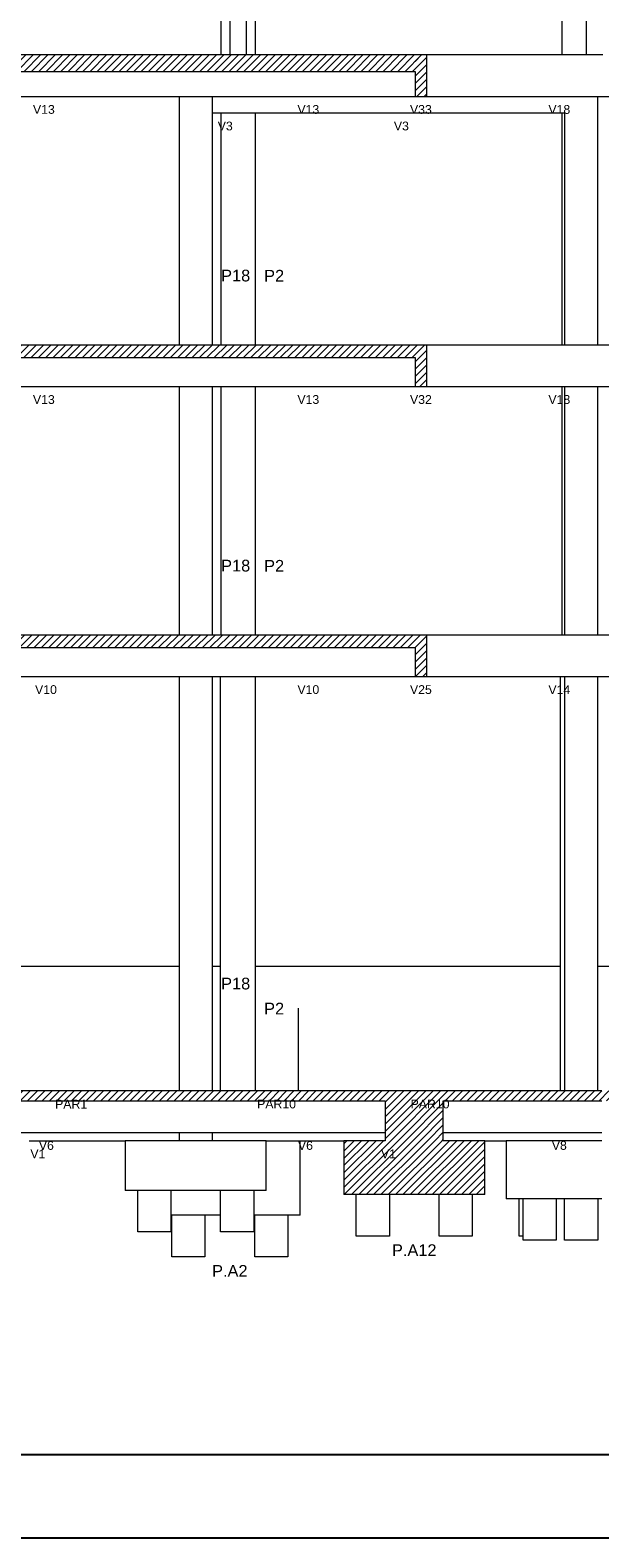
# Model space of a CAD drawing. Header units: millimetres. Extents: x 10 to 1250, y -62 to 528.
# Tile 215 of 256: x 90 to 97, y 398 to 416. Entities that reach past the tile are written whole.
import ezdxf

# ---------------------------------------------------------------- set-up
doc = ezdxf.new("R2010")
doc.units = ezdxf.units.MM
doc.header["$LTSCALE"] = 0.05
for name, color, linetype, lineweight in [('FO-Cotas', 5, 'Continuous', 5), ('FO-Níveis', 9, 'Continuous', 5), ('FO-Pilares pré-moldados', 3, 'Continuous', 20), ('FO-Seção das fundações', 9, 'Continuous', 5), ('FO-Títulos', 7, 'Continuous', 5)]:
    doc.layers.add(name, color=color, linetype=linetype, lineweight=lineweight)
doc.layers.add('FOLHA_PADRÃO', color=7, linetype='Continuous')
doc.styles.add('Arial', font='arial.ttf')
pattern_1 = [(45, (-96.81562, -34.92108), (-0.08838835, 0.08838835), [])]

# ---------------------------------------------------------------- blocks, each defined once
blk = doc.blocks.new('A1')
at = {"layer": 'FOLHA_PADRÃO', "color": 1, "linetype": 'Continuous'}
blk.add_lwpolyline([(-84.1, 0), (0, 0), (0, 59.4), (-84.1, 59.4), (-84.1, 0)], dxfattribs=at)
at = {"layer": 'FOLHA_PADRÃO', "color": 6, "linetype": 'Continuous'}
blk.add_lwpolyline([(-83.1, 58.4), (-1, 58.4), (-1, 1), (-83.1, 1), (-83.1, 58.4)], dxfattribs=at)
blk = doc.blocks.new('AAA')
at = {"layer": 'FO-Níveis', "linetype": 'Continuous'}
h = blk.add_hatch(dxfattribs=at)
h.set_pattern_fill('ANSI31', color=256, style=0)
h.set_pattern_definition(pattern_1)
h.paths.add_polyline_path([(-72.5219, 32.1821), (-59.2839, 32.1821), (-59.2839, 32.5821), (-72.5219, 32.5821), (-72.5219, 32.1821)])
h = blk.add_hatch(dxfattribs=at)
h.set_pattern_fill('ANSI31', color=256, style=0)
h.set_pattern_definition(pattern_1)
h.paths.add_polyline_path([(-59.5639, 31.5821), (-59.2839, 31.5821), (-59.2839, 32.5821), (-59.5639, 32.5821), (-59.5639, 31.5821)])
h = blk.add_hatch(dxfattribs=at)
h.set_pattern_fill('ANSI31', color=256, style=0)
h.set_pattern_definition(pattern_1)
h.paths.add_polyline_path([(-72.5219, 25.2821), (-59.2839, 25.2821), (-59.2839, 25.5821), (-72.5219, 25.5821), (-72.5219, 25.2821)])
h = blk.add_hatch(dxfattribs=at)
h.set_pattern_fill('ANSI31', color=256, style=0)
h.set_pattern_definition(pattern_1)
h.paths.add_polyline_path([(-59.5639, 24.5821), (-59.2839, 24.5821), (-59.2839, 25.5821), (-59.5639, 25.5821), (-59.5639, 24.5821)])
h = blk.add_hatch(dxfattribs=at)
h.set_pattern_fill('ANSI31', color=256, style=0)
h.set_pattern_definition(pattern_1)
h.paths.add_polyline_path([(-72.5219, 18.2821), (-59.2839, 18.2821), (-59.2839, 18.5821), (-72.5219, 18.5821), (-72.5219, 18.2821)])
h = blk.add_hatch(dxfattribs=at)
h.set_pattern_fill('ANSI31', color=256, style=0)
h.set_pattern_definition(pattern_1)
h.paths.add_polyline_path([(-59.5639, 17.5821), (-59.2839, 17.5821), (-59.2839, 18.5821), (-59.5639, 18.5821), (-59.5639, 17.5821)])
h = blk.add_hatch(dxfattribs=at)
h.set_pattern_fill('ANSI31', color=256, style=0)
h.set_pattern_definition(pattern_1)
h.paths.add_polyline_path([(-72.9819, 7.3421), (-58.8839, 7.3421), (-58.8839, 7.5821), (-72.9819, 7.5821), (-72.9819, 7.3421)])
h = blk.add_hatch(dxfattribs=at)
h.set_pattern_fill('ANSI31', color=256, style=0)
h.set_pattern_definition(pattern_1)
h.paths.add_polyline_path([(-60.2839, 7.3421), (-51.8839, 7.3421), (-51.8839, 7.5821), (-60.2839, 7.5821), (-60.2839, 7.3421)])
h = blk.add_hatch(dxfattribs=at)
h.set_pattern_fill('ANSI31', color=256, style=0)
h.set_pattern_definition(pattern_1)
h.paths.add_polyline_path([(-60.2839, 6.3821), (-58.8839, 6.3821), (-58.8839, 7.5821), (-60.2839, 7.5821), (-60.2839, 6.3821)])
h = blk.add_hatch(dxfattribs=at)
h.set_pattern_fill('ANSI31', color=256, style=0)
h.set_pattern_definition(pattern_1)
h.paths.add_polyline_path([(-61.2839, 5.0821), (-57.8839, 5.0821), (-57.8839, 6.3821), (-61.2839, 6.3821), (-61.2839, 5.0821)])
at = {"layer": 'FO-Cotas'}
for p, q in [((-64.2496, 38.5821), (-64.2496, 32.5821)), ((-64.0339, 38.5821), (-64.0339, 32.5821)), ((-63.6339, 32.5821), (-63.6339, 38.5821)), ((-63.4184, 32.5821), (-63.4184, 38.5821)), ((-56.0204, 38.5821), (-56.0204, 32.5821)), ((-55.4359, 38.5821), (-55.4359, 32.5821)), ((-56.0204, 32.5821), (-59.2839, 32.5821)), ((-55.9962, 32.5821), (-56.0204, 32.5821)), ((-55.9559, 32.5821), (-55.9962, 32.5821)), ((-55.9392, 32.5821), (-55.9559, 32.5821)), ((-55.4359, 32.5821), (-55.9392, 32.5821)), ((-55.2959, 32.5821), (-55.4359, 32.5821)), ((-55.2128, 32.5821), (-55.2959, 32.5821)), ((-55.1559, 32.5821), (-55.2128, 32.5821)), ((-55.0359, 32.5821), (-55.1559, 32.5821)), ((-71.6664, 31.5821), (-65.2596, 31.5821)), ((-65.2596, 31.5821), (-65.2559, 31.5821)), ((-65.2559, 31.5821), (-65.2559, 29.4921)), ((-65.2559, 31.5821), (-65.2522, 31.5821)), ((-65.2522, 31.5821), (-65.0559, 31.5821)), ((-65.0559, 31.5821), (-64.9668, 31.5821)), ((-64.9668, 31.5821), (-64.9599, 31.5821)), ((-64.9599, 31.5821), (-64.9499, 31.5821)), ((-64.9499, 31.5821), (-64.8559, 31.5821)), ((-64.8559, 31.5821), (-64.6559, 31.5821)), ((-64.6559, 31.5821), (-64.4559, 31.5821)), ((-64.4559, 31.1821), (-64.4559, 31.5821)), ((-64.4559, 31.5821), (-64.2496, 31.5821)), ((-64.2496, 31.5821), (-64.2392, 31.5821)), ((-64.2392, 31.5821), (-64.2154, 31.5821)), ((-64.2154, 31.5821), (-64.0839, 31.5821)), ((-64.0839, 31.5821), (-64.0339, 31.5821)), ((-64.0339, 31.5821), (-63.8339, 31.5821)), ((-63.8339, 31.5821), (-63.6339, 31.5821)), ((-63.6339, 31.5821), (-63.5839, 31.5821)), ((-63.5839, 31.5821), (-63.4422, 31.5821)), ((-63.4422, 31.5821), (-63.4184, 31.5821)), ((-63.4184, 31.5821), (-62.3444, 31.5821)), ((-62.3444, 31.5821), (-62.3278, 31.5821)), ((-62.3278, 31.5821), (-62.304, 31.5821)), ((-62.304, 31.5821), (-59.5639, 31.5821)), ((-59.2839, 31.5821), (-56.0204, 31.5821)), ((-56.0204, 31.5821), (-55.9962, 31.5821)), ((-55.9962, 31.5821), (-55.9559, 31.5821)), ((-55.9559, 31.5821), (-55.9392, 31.5821)), ((-55.9392, 31.5821), (-55.4359, 31.5821)), ((-55.4359, 31.5821), (-55.2959, 31.5821)), ((-55.2959, 31.5821), (-55.2128, 31.5821)), ((-55.2128, 31.5821), (-55.1559, 31.5821)), ((-55.1559, 29.4921), (-55.1559, 31.5821)), ((-55.1559, 31.5821), (-52.8839, 31.5821)), ((-64.4559, 31.1821), (-64.2496, 31.1821)), ((-64.4559, 29.4921), (-64.4559, 31.1821)), ((-64.2496, 31.1821), (-64.2496, 29.4921)), ((-64.2496, 31.1821), (-63.8339, 31.1821)), ((-63.8339, 31.1821), (-63.4184, 31.1821)), ((-63.4184, 29.4921), (-63.4184, 31.1821)), ((-63.4184, 31.1821), (-56.0204, 31.1821)), ((-56.0204, 31.1821), (-56.0204, 29.4921)), ((-56.0204, 31.1821), (-55.9559, 31.1821)), ((-55.9559, 31.1821), (-55.9559, 29.4921)), ((-65.2559, 29.4921), (-65.2559, 25.5821)), ((-64.4559, 25.5821), (-64.4559, 29.4921)), ((-64.2496, 29.4921), (-64.2496, 25.5821)), ((-63.4184, 25.5821), (-63.4184, 29.4921)), ((-56.0204, 29.4921), (-56.0204, 25.5821)), ((-55.9559, 29.4921), (-55.9559, 25.5821)), ((-55.1559, 25.5821), (-55.1559, 29.4921)), ((-56.0204, 25.5821), (-59.2839, 25.5821)), ((-55.9962, 25.5821), (-56.0204, 25.5821)), ((-55.9559, 25.5821), (-55.9962, 25.5821)), ((-55.9392, 25.5821), (-55.9559, 25.5821)), ((-55.4359, 25.5821), (-55.9392, 25.5821)), ((-55.2959, 25.5821), (-55.4359, 25.5821)), ((-55.2128, 25.5821), (-55.2959, 25.5821)), ((-55.1559, 25.5821), (-55.2128, 25.5821)), ((-52.8839, 25.5821), (-55.1559, 25.5821)), ((-71.6664, 24.5821), (-65.2559, 24.5821)), ((-65.2559, 24.5821), (-65.2559, 22.4921)), ((-65.2559, 24.5821), (-65.1565, 24.5821)), ((-65.1565, 24.5821), (-65.1559, 24.5821)), ((-65.1559, 24.5821), (-65.117, 24.5821)), ((-65.117, 24.5821), (-64.9668, 24.5821)), ((-64.9668, 24.5821), (-64.9599, 24.5821)), ((-64.9599, 24.5821), (-64.9499, 24.5821)), ((-64.9499, 24.5821), (-64.8565, 24.5821)), ((-64.8565, 24.5821), (-64.5565, 24.5821)), ((-64.5565, 24.5821), (-64.5559, 24.5821)), ((-64.5559, 24.5821), (-64.5196, 24.5821)), ((-64.5196, 24.5821), (-64.4559, 24.5821)), ((-64.4559, 22.4921), (-64.4559, 24.5821)), ((-64.4559, 24.5821), (-64.2496, 24.5821)), ((-64.2496, 24.5821), (-64.2496, 22.4921)), ((-64.2496, 24.5821), (-64.2392, 24.5821)), ((-64.2392, 24.5821), (-64.2154, 24.5821)), ((-64.2154, 24.5821), (-63.554, 24.5821)), ((-63.554, 24.5821), (-63.4422, 24.5821)), ((-63.4422, 24.5821), (-63.4184, 24.5821)), ((-63.4184, 22.4921), (-63.4184, 24.5821)), ((-63.4184, 24.5821), (-62.3444, 24.5821)), ((-62.3444, 24.5821), (-62.3278, 24.5821)), ((-62.3278, 24.5821), (-62.304, 24.5821)), ((-62.304, 24.5821), (-59.5639, 24.5821)), ((-59.2839, 24.5821), (-56.0204, 24.5821)), ((-56.0204, 24.5821), (-56.0204, 22.4921)), ((-56.0204, 24.5821), (-55.9962, 24.5821)), ((-55.9962, 24.5821), (-55.9559, 24.5821)), ((-55.9559, 24.5821), (-55.9559, 22.4921)), ((-55.9559, 24.5821), (-55.9392, 24.5821)), ((-55.9392, 24.5821), (-55.4359, 24.5821)), ((-55.4359, 24.5821), (-55.2959, 24.5821)), ((-55.2959, 24.5821), (-55.2128, 24.5821)), ((-55.2128, 24.5821), (-55.1559, 24.5821)), ((-55.1559, 22.4921), (-55.1559, 24.5821)), ((-55.1559, 24.5821), (-52.8839, 24.5821)), ((-65.2559, 22.4921), (-65.2559, 18.5821)), ((-64.4559, 18.5821), (-64.4559, 22.4921)), ((-64.2496, 22.4921), (-64.2496, 18.5821)), ((-63.4184, 18.5821), (-63.4184, 22.4921)), ((-56.0204, 22.4921), (-56.0204, 18.5821)), ((-55.9559, 22.4921), (-55.9559, 18.5821)), ((-55.1559, 18.5821), (-55.1559, 22.4921)), ((-56.061, 18.5821), (-59.2839, 18.5821)), ((-56.0204, 18.5821), (-56.061, 18.5821)), ((-55.9962, 18.5821), (-56.0204, 18.5821)), ((-55.9559, 18.5821), (-55.9962, 18.5821)), ((-55.9392, 18.5821), (-55.9559, 18.5821)), ((-55.4359, 18.5821), (-55.9392, 18.5821)), ((-55.2959, 18.5821), (-55.4359, 18.5821)), ((-55.2128, 18.5821), (-55.2959, 18.5821)), ((-55.1559, 18.5821), (-55.2128, 18.5821)), ((-52.8839, 18.5821), (-55.1559, 18.5821)), ((-71.4666, 17.5821), (-65.2559, 17.5821)), ((-65.2559, 17.5821), (-65.2559, 16.8021)), ((-65.2559, 17.5821), (-65.1559, 17.5821)), ((-65.1559, 17.5821), (-65.0982, 17.5821)), ((-65.0982, 17.5821), (-64.9668, 17.5821)), ((-64.9668, 17.5821), (-64.9599, 17.5821)), ((-64.9599, 17.5821), (-64.9499, 17.5821)), ((-64.9499, 17.5821), (-64.8559, 17.5821)), ((-64.8559, 17.5821), (-64.5559, 17.5821)), ((-64.5559, 17.5821), (-64.5008, 17.5821)), ((-64.5008, 17.5821), (-64.4559, 17.5821)), ((-64.4559, 16.8021), (-64.4559, 17.5821)), ((-64.4559, 17.5821), (-64.2667, 17.5821)), ((-64.2667, 17.5821), (-64.2667, 16.8021)), ((-64.2667, 17.5821), (-64.2392, 17.5821)), ((-64.2392, 17.5821), (-64.2154, 17.5821)), ((-64.2154, 17.5821), (-63.5726, 17.5821)), ((-63.5726, 17.5821), (-63.4422, 17.5821)), ((-63.4422, 17.5821), (-63.4184, 17.5821)), ((-63.4184, 16.8021), (-63.4184, 17.5821)), ((-63.4184, 17.5821), (-62.3444, 17.5821)), ((-62.3444, 17.5821), (-62.3278, 17.5821)), ((-62.3278, 17.5821), (-62.304, 17.5821)), ((-62.304, 17.5821), (-59.5639, 17.5821)), ((-59.2839, 17.5821), (-56.061, 17.5821)), ((-56.061, 17.5821), (-56.061, 16.8021)), ((-56.061, 17.5821), (-55.9962, 17.5821)), ((-55.9962, 17.5821), (-55.9559, 17.5821)), ((-55.9559, 17.5821), (-55.9559, 16.8021)), ((-55.9559, 17.5821), (-55.9392, 17.5821)), ((-55.9392, 17.5821), (-55.4359, 17.5821)), ((-55.4359, 17.5821), (-55.2959, 17.5821)), ((-55.2959, 17.5821), (-55.2128, 17.5821)), ((-55.2128, 17.5821), (-55.1559, 17.5821)), ((-55.1559, 16.8021), (-55.1559, 17.5821)), ((-55.1559, 17.5821), (-52.8839, 17.5821)), ((-65.2559, 16.8021), (-65.2559, 15.8821)), ((-64.4559, 15.8821), (-64.4559, 16.8021)), ((-64.2667, 16.8021), (-64.2667, 15.8821)), ((-63.4184, 15.8821), (-63.4184, 16.8021)), ((-56.061, 16.8021), (-56.061, 15.8821)), ((-55.9559, 16.8021), (-55.9559, 15.8821)), ((-55.1559, 15.8821), (-55.1559, 16.8021)), ((-65.2559, 15.8821), (-65.2559, 13.3221)), ((-64.4559, 13.3221), (-64.4559, 15.8821)), ((-64.2667, 15.8821), (-64.2667, 13.3221)), ((-63.4184, 13.3221), (-63.4184, 15.8821)), ((-56.061, 15.8821), (-56.061, 13.3221)), ((-55.9559, 15.8821), (-55.9559, 13.3221)), ((-55.1559, 13.3221), (-55.1559, 15.8821)), ((-65.2559, 13.3221), (-65.2559, 10.5821)), ((-64.4559, 10.5821), (-64.4559, 13.3221)), ((-64.2667, 13.3221), (-64.2667, 10.5821)), ((-63.4184, 10.5821), (-63.4184, 13.3221)), ((-56.061, 13.3221), (-56.061, 10.5821)), ((-55.9559, 13.3221), (-55.9559, 10.5821)), ((-55.1559, 10.5821), (-55.1559, 13.3221)), ((-65.2559, 10.5821), (-71.4666, 10.5821)), ((-65.2559, 10.5821), (-65.2559, 9.5821)), ((-64.4559, 9.5821), (-64.4559, 10.5821)), ((-64.2667, 10.5821), (-64.4559, 10.5821)), ((-64.2667, 10.5821), (-64.2667, 9.5821)), ((-63.4184, 9.5821), (-63.4184, 10.5821)), ((-62.3852, 10.5821), (-63.4184, 10.5821)), ((-62.3733, 10.5821), (-62.3852, 10.5821)), ((-62.3613, 10.5821), (-62.3733, 10.5821)), ((-62.3277, 10.5821), (-62.3613, 10.5821)), ((-56.061, 10.5821), (-62.3277, 10.5821)), ((-56.061, 10.5821), (-56.061, 9.5821)), ((-55.9559, 10.5821), (-55.9559, 9.5821)), ((-55.1559, 9.5821), (-55.1559, 10.5821)), ((-52.8839, 10.5821), (-55.1559, 10.5821)), ((-65.2559, 9.5821), (-65.2559, 7.5821)), ((-64.4559, 7.5821), (-64.4559, 9.5821)), ((-64.2667, 9.5821), (-64.2667, 7.5821)), ((-63.4184, 7.5821), (-63.4184, 9.5821)), ((-62.3733, 7.5821), (-62.3733, 9.5821)), ((-56.061, 9.5821), (-56.061, 7.5821)), ((-55.9559, 9.5821), (-55.9559, 7.5821)), ((-55.1559, 7.5821), (-55.1559, 9.5821)), ((-69.605, 6.5821), (-65.6384, 6.5821)), ((-65.6384, 6.5821), (-65.4148, 6.5821)), ((-65.4148, 6.5821), (-65.2559, 6.5821)), ((-65.2559, 6.5821), (-65.2559, 6.3821)), ((-65.2559, 6.5821), (-65.2367, 6.5821)), ((-65.2367, 6.5821), (-64.8367, 6.5821)), ((-64.8367, 6.5821), (-64.6987, 6.5821)), ((-64.6987, 6.5821), (-64.5646, 6.5821)), ((-64.5646, 6.5821), (-64.4734, 6.5821)), ((-64.4734, 6.5821), (-64.4559, 6.5821)), ((-64.4559, 6.3821), (-64.4559, 6.5821)), ((-64.4559, 6.5821), (-64.4367, 6.5821)), ((-64.4367, 6.5821), (-64.2667, 6.5821)), ((-64.2667, 6.5821), (-64.243, 6.5821)), ((-64.243, 6.5821), (-64.2288, 6.5821)), ((-64.2288, 6.5821), (-64.2202, 6.5821)), ((-64.2202, 6.5821), (-63.5032, 6.5821)), ((-63.5032, 6.5821), (-63.4521, 6.5821)), ((-63.4521, 6.5821), (-63.4184, 6.5821)), ((-63.4184, 6.5821), (-63.3701, 6.5821)), ((-63.3701, 6.5821), (-63.2746, 6.5821)), ((-63.2746, 6.5821), (-62.3852, 6.5821)), ((-62.3852, 6.5821), (-62.3613, 6.5821)), ((-62.3613, 6.5821), (-62.3277, 6.5821)), ((-62.3277, 6.5821), (-60.2839, 6.5821)), ((-58.8839, 6.5821), (-56.2559, 6.5821)), ((-56.2559, 6.5821), (-56.1559, 6.5821)), ((-56.1559, 6.5821), (-56.061, 6.5821)), ((-56.061, 6.5821), (-56.0202, 6.5821)), ((-56.0202, 6.5821), (-55.9559, 6.5821)), ((-55.9559, 6.5821), (-55.9388, 6.5821)), ((-55.9388, 6.5821), (-55.237, 6.5821)), ((-55.237, 6.5821), (-55.1559, 6.5821)), ((-55.1559, 6.5821), (-55.0559, 6.5821)), ((-68.8757, 6.3821), (-66.5559, 6.3821)), ((-66.5559, 6.3821), (-66.5559, 5.1821)), ((-65.7344, 6.3821), (-66.5559, 6.3821)), ((-65.6384, 6.3821), (-65.7344, 6.3821)), ((-65.4148, 6.3821), (-65.6384, 6.3821)), ((-65.2559, 6.3821), (-65.4148, 6.3821)), ((-64.6987, 6.3821), (-65.2559, 6.3821)), ((-64.5646, 6.3821), (-64.6987, 6.3821)), ((-64.4734, 6.3821), (-64.5646, 6.3821)), ((-64.4559, 6.3821), (-64.4734, 6.3821)), ((-64.2667, 6.3821), (-64.4559, 6.3821)), ((-64.2202, 6.3821), (-64.2667, 6.3821)), ((-63.5032, 6.3821), (-64.2202, 6.3821)), ((-63.4184, 6.3821), (-63.5032, 6.3821)), ((-63.3701, 6.3821), (-63.4184, 6.3821)), ((-63.2746, 6.3821), (-63.3701, 6.3821)), ((-63.1559, 6.3821), (-63.2746, 6.3821)), ((-63.1559, 6.3821), (-62.3344, 6.3821)), ((-63.1559, 5.1821), (-63.1559, 6.3821)), ((-62.3344, 4.5821), (-62.3344, 6.3821)), ((-62.3344, 6.3821), (-61.2839, 6.3821)), ((-57.8839, 6.3821), (-57.3642, 6.3821)), ((-57.3642, 6.3821), (-57.3642, 4.9821)), ((-57.3559, 6.3821), (-57.3642, 6.3821)), ((-56.2559, 6.3821), (-57.3559, 6.3821)), ((-56.1559, 6.3821), (-56.2559, 6.3821)), ((-56.061, 6.3821), (-56.1559, 6.3821)), ((-55.9559, 6.3821), (-56.061, 6.3821)), ((-55.1559, 6.3821), (-55.9559, 6.3821)), ((-55.0559, 6.3821), (-55.1559, 6.3821)), ((-66.2559, 5.1821), (-66.5559, 5.1821)), ((-66.2559, 4.1821), (-66.2559, 5.1821)), ((-65.7344, 5.1821), (-66.2559, 5.1821)), ((-65.4559, 5.1821), (-65.7344, 5.1821)), ((-65.4559, 5.1821), (-65.4559, 4.5821)), ((-64.2559, 5.1821), (-65.4559, 5.1821)), ((-64.2559, 4.5821), (-64.2559, 5.1821)), ((-63.4559, 5.1821), (-64.2559, 5.1821)), ((-63.4559, 5.1821), (-63.4559, 4.5821)), ((-63.1559, 5.1821), (-63.4559, 5.1821)), ((-60.9839, 4.0821), (-60.9839, 5.0821)), ((-60.1839, 5.0821), (-60.1839, 4.0821)), ((-58.9839, 4.0821), (-58.9839, 5.0821)), ((-58.1839, 5.0821), (-58.1839, 4.0821)), ((-57.0559, 4.9821), (-57.3642, 4.9821)), ((-57.0559, 4.0821), (-57.0559, 4.9821)), ((-56.9559, 4.9821), (-57.0559, 4.9821)), ((-56.9559, 4.0821), (-56.9559, 4.9821)), ((-56.2559, 4.9821), (-56.9559, 4.9821)), ((-56.1559, 4.9821), (-56.2559, 4.9821)), ((-56.1559, 4.9821), (-56.1559, 3.9821)), ((-55.9559, 4.9821), (-56.1559, 4.9821)), ((-55.9559, 3.9821), (-55.9559, 4.9821)), ((-55.1559, 4.9821), (-55.9559, 4.9821)), ((-55.1559, 4.9821), (-55.1559, 3.9821)), ((-55.0559, 4.9821), (-55.1559, 4.9821)), ((-65.4344, 4.5821), (-65.4559, 4.5821)), ((-65.4559, 4.5821), (-65.4559, 4.1821)), ((-65.4344, 3.5821), (-65.4344, 4.5821)), ((-64.6344, 4.5821), (-65.4344, 4.5821)), ((-64.6344, 4.5821), (-64.6344, 3.5821)), ((-64.2559, 4.5821), (-64.6344, 4.5821)), ((-64.2559, 4.1821), (-64.2559, 4.5821)), ((-63.4344, 4.5821), (-63.4559, 4.5821)), ((-63.4559, 4.5821), (-63.4559, 4.1821)), ((-63.4344, 3.5821), (-63.4344, 4.5821)), ((-62.6344, 4.5821), (-63.4344, 4.5821)), ((-62.6344, 4.5821), (-62.6344, 3.5821)), ((-62.3344, 4.5821), (-62.6344, 4.5821)), ((-65.4559, 4.1821), (-66.2559, 4.1821)), ((-63.4559, 4.1821), (-64.2559, 4.1821)), ((-60.1839, 4.0821), (-60.9839, 4.0821)), ((-58.1839, 4.0821), (-58.9839, 4.0821)), ((-56.9559, 4.0821), (-57.0559, 4.0821)), ((-56.9559, 3.9821), (-56.9559, 4.0821)), ((-56.1559, 3.9821), (-56.9559, 3.9821)), ((-55.1559, 3.9821), (-55.9559, 3.9821)), ((-64.6344, 3.5821), (-65.4344, 3.5821)), ((-62.6344, 3.5821), (-63.4344, 3.5821))]:
    blk.add_line(p, q, dxfattribs=at)
at = {"layer": 'FO-Títulos'}
for p, q in [((-65.2596, 32.5821), (-71.6664, 32.5821)), ((-65.2559, 32.5821), (-65.2596, 32.5821)), ((-65.2522, 32.5821), (-65.2559, 32.5821)), ((-65.0559, 32.5821), (-65.2522, 32.5821)), ((-64.9668, 32.5821), (-65.0559, 32.5821)), ((-64.9599, 32.5821), (-64.9668, 32.5821)), ((-64.9499, 32.5821), (-64.9599, 32.5821)), ((-64.8559, 32.5821), (-64.9499, 32.5821)), ((-64.6559, 32.5821), (-64.8559, 32.5821)), ((-64.4559, 32.5821), (-64.6559, 32.5821)), ((-64.2496, 32.5821), (-64.4559, 32.5821)), ((-64.2392, 32.5821), (-64.2496, 32.5821)), ((-64.2154, 32.5821), (-64.2392, 32.5821)), ((-64.0839, 32.5821), (-64.2154, 32.5821)), ((-64.0339, 32.5821), (-64.0839, 32.5821)), ((-63.8339, 32.5821), (-64.0339, 32.5821)), ((-63.6339, 32.5821), (-63.8339, 32.5821)), ((-63.5839, 32.5821), (-63.6339, 32.5821)), ((-63.4422, 32.5821), (-63.5839, 32.5821)), ((-63.4184, 32.5821), (-63.4422, 32.5821)), ((-62.3444, 32.5821), (-63.4184, 32.5821)), ((-62.3278, 32.5821), (-62.3444, 32.5821)), ((-62.304, 32.5821), (-62.3278, 32.5821)), ((-59.5639, 32.5821), (-62.304, 32.5821)), ((-59.4239, 32.5821), (-59.5639, 32.5821)), ((-59.2839, 32.5821), (-59.4239, 32.5821)), ((-59.2839, 32.1821), (-59.2839, 32.5821)), ((-71.6664, 32.1821), (-65.2596, 32.1821)), ((-65.2596, 32.1821), (-65.2559, 32.1821)), ((-65.2559, 32.1821), (-65.2522, 32.1821)), ((-65.2522, 32.1821), (-65.0559, 32.1821)), ((-65.0559, 32.1821), (-64.9668, 32.1821)), ((-64.9668, 32.1821), (-64.9599, 32.1821)), ((-64.9599, 32.1821), (-64.9499, 32.1821)), ((-64.9499, 32.1821), (-64.8559, 32.1821)), ((-64.8559, 32.1821), (-64.6559, 32.1821)), ((-64.6559, 32.1821), (-64.4559, 32.1821)), ((-64.4559, 32.1821), (-64.2496, 32.1821)), ((-64.2496, 32.1821), (-64.2392, 32.1821)), ((-64.2392, 32.1821), (-64.2154, 32.1821)), ((-64.2154, 32.1821), (-64.0839, 32.1821)), ((-64.0839, 32.1821), (-64.0339, 32.1821)), ((-64.0339, 32.1821), (-63.8339, 32.1821)), ((-63.8339, 32.1821), (-63.6339, 32.1821)), ((-63.6339, 32.1821), (-63.5839, 32.1821)), ((-63.5839, 32.1821), (-63.4422, 32.1821)), ((-63.4422, 32.1821), (-63.4184, 32.1821)), ((-63.4184, 32.1821), (-62.3444, 32.1821)), ((-62.3444, 32.1821), (-62.3278, 32.1821)), ((-62.3278, 32.1821), (-62.304, 32.1821)), ((-62.304, 32.1821), (-59.5639, 32.1821)), ((-59.5639, 32.1821), (-59.5639, 31.5821)), ((-59.2839, 31.5821), (-59.2839, 32.1821)), ((-59.5639, 31.5821), (-59.4239, 31.5821)), ((-59.4239, 31.5821), (-59.2839, 31.5821)), ((-65.2559, 25.5821), (-71.6664, 25.5821)), ((-65.1565, 25.5821), (-65.2559, 25.5821)), ((-65.1559, 25.5821), (-65.1565, 25.5821)), ((-65.117, 25.5821), (-65.1559, 25.5821)), ((-64.9668, 25.5821), (-65.117, 25.5821)), ((-64.9599, 25.5821), (-64.9668, 25.5821)), ((-64.9499, 25.5821), (-64.9599, 25.5821)), ((-64.8565, 25.5821), (-64.9499, 25.5821)), ((-64.5565, 25.5821), (-64.8565, 25.5821)), ((-64.5559, 25.5821), (-64.5565, 25.5821)), ((-64.5196, 25.5821), (-64.5559, 25.5821)), ((-64.4559, 25.5821), (-64.5196, 25.5821)), ((-64.2496, 25.5821), (-64.4559, 25.5821)), ((-64.2392, 25.5821), (-64.2496, 25.5821)), ((-64.2154, 25.5821), (-64.2392, 25.5821)), ((-63.554, 25.5821), (-64.2154, 25.5821)), ((-63.4422, 25.5821), (-63.554, 25.5821)), ((-63.4184, 25.5821), (-63.4422, 25.5821)), ((-62.3444, 25.5821), (-63.4184, 25.5821)), ((-62.3278, 25.5821), (-62.3444, 25.5821)), ((-62.304, 25.5821), (-62.3278, 25.5821)), ((-59.5639, 25.5821), (-62.304, 25.5821)), ((-59.4245, 25.5821), (-59.5639, 25.5821)), ((-59.4239, 25.5821), (-59.4245, 25.5821)), ((-59.2839, 25.5821), (-59.4239, 25.5821)), ((-59.2839, 25.2821), (-59.2839, 25.5821)), ((-71.6664, 25.2821), (-65.2559, 25.2821)), ((-65.2559, 25.2821), (-65.1565, 25.2821)), ((-65.1565, 25.2821), (-65.1559, 25.2821)), ((-65.1559, 25.2821), (-65.117, 25.2821)), ((-65.117, 25.2821), (-64.9668, 25.2821)), ((-64.9668, 25.2821), (-64.9599, 25.2821)), ((-64.9599, 25.2821), (-64.9499, 25.2821)), ((-64.9499, 25.2821), (-64.8565, 25.2821)), ((-64.8565, 25.2821), (-64.5565, 25.2821)), ((-64.5565, 25.2821), (-64.5559, 25.2821)), ((-64.5559, 25.2821), (-64.5196, 25.2821)), ((-64.5196, 25.2821), (-64.4559, 25.2821)), ((-64.4559, 25.2821), (-64.2496, 25.2821)), ((-64.2496, 25.2821), (-64.2392, 25.2821)), ((-64.2392, 25.2821), (-64.2154, 25.2821)), ((-64.2154, 25.2821), (-63.554, 25.2821)), ((-63.554, 25.2821), (-63.4422, 25.2821)), ((-63.4422, 25.2821), (-63.4184, 25.2821)), ((-63.4184, 25.2821), (-62.3444, 25.2821)), ((-62.3444, 25.2821), (-62.3278, 25.2821)), ((-62.3278, 25.2821), (-62.304, 25.2821)), ((-62.304, 25.2821), (-59.5639, 25.2821)), ((-59.5639, 25.2821), (-59.5639, 24.5821)), ((-59.2839, 24.5821), (-59.2839, 25.2821)), ((-59.5639, 24.5821), (-59.4245, 24.5821)), ((-59.4245, 24.5821), (-59.4239, 24.5821)), ((-59.4239, 24.5821), (-59.2839, 24.5821)), ((-65.2559, 18.5821), (-71.4666, 18.5821)), ((-65.1559, 18.5821), (-65.2559, 18.5821)), ((-65.0982, 18.5821), (-65.1559, 18.5821)), ((-64.9668, 18.5821), (-65.0982, 18.5821)), ((-64.9599, 18.5821), (-64.9668, 18.5821)), ((-64.9499, 18.5821), (-64.9599, 18.5821)), ((-64.8559, 18.5821), (-64.9499, 18.5821)), ((-64.5559, 18.5821), (-64.8559, 18.5821)), ((-64.5008, 18.5821), (-64.5559, 18.5821)), ((-64.4559, 18.5821), (-64.5008, 18.5821)), ((-64.2667, 18.5821), (-64.4559, 18.5821)), ((-64.2496, 18.5821), (-64.2667, 18.5821)), ((-64.2392, 18.5821), (-64.2496, 18.5821)), ((-64.2154, 18.5821), (-64.2392, 18.5821)), ((-63.5726, 18.5821), (-64.2154, 18.5821)), ((-63.4422, 18.5821), (-63.5726, 18.5821)), ((-63.4184, 18.5821), (-63.4422, 18.5821)), ((-62.3444, 18.5821), (-63.4184, 18.5821)), ((-62.3278, 18.5821), (-62.3444, 18.5821)), ((-62.304, 18.5821), (-62.3278, 18.5821)), ((-59.5639, 18.5821), (-62.304, 18.5821)), ((-59.4239, 18.5821), (-59.5639, 18.5821)), ((-59.2839, 18.5821), (-59.4239, 18.5821)), ((-59.2839, 18.2821), (-59.2839, 18.5821)), ((-71.4666, 18.2821), (-65.2559, 18.2821)), ((-65.2559, 18.2821), (-65.1559, 18.2821)), ((-65.1559, 18.2821), (-65.0982, 18.2821)), ((-65.0982, 18.2821), (-64.9668, 18.2821)), ((-64.9668, 18.2821), (-64.9599, 18.2821)), ((-64.9599, 18.2821), (-64.9499, 18.2821)), ((-64.9499, 18.2821), (-64.8559, 18.2821)), ((-64.8559, 18.2821), (-64.5559, 18.2821)), ((-64.5559, 18.2821), (-64.5008, 18.2821)), ((-64.5008, 18.2821), (-64.4559, 18.2821)), ((-64.4559, 18.2821), (-64.2667, 18.2821)), ((-64.2667, 18.2821), (-64.2392, 18.2821)), ((-64.2392, 18.2821), (-64.2154, 18.2821)), ((-64.2154, 18.2821), (-63.5726, 18.2821)), ((-63.5726, 18.2821), (-63.4422, 18.2821)), ((-63.4422, 18.2821), (-63.4184, 18.2821)), ((-63.4184, 18.2821), (-62.3444, 18.2821)), ((-62.3444, 18.2821), (-62.3278, 18.2821)), ((-62.3278, 18.2821), (-62.304, 18.2821)), ((-62.304, 18.2821), (-59.5639, 18.2821)), ((-59.5639, 18.2821), (-59.5639, 17.5821)), ((-59.2839, 17.5821), (-59.2839, 18.2821)), ((-59.5639, 17.5821), (-59.4239, 17.5821)), ((-59.4239, 17.5821), (-59.2839, 17.5821)), ((-65.6384, 7.5821), (-69.605, 7.5821)), ((-69.605, 7.3421), (-65.6384, 7.3421)), ((-65.4148, 7.5821), (-65.6384, 7.5821)), ((-65.6384, 7.3421), (-65.4148, 7.3421)), ((-65.2559, 7.5821), (-65.4148, 7.5821)), ((-65.4148, 7.3421), (-65.2559, 7.3421)), ((-65.2367, 7.5821), (-65.2559, 7.5821)), ((-65.2559, 7.3421), (-65.2367, 7.3421)), ((-64.8367, 7.5821), (-65.2367, 7.5821)), ((-65.2367, 7.3421), (-64.8367, 7.3421)), ((-64.6987, 7.5821), (-64.8367, 7.5821)), ((-64.8367, 7.3421), (-64.6987, 7.3421)), ((-64.5646, 7.5821), (-64.6987, 7.5821)), ((-64.6987, 7.3421), (-64.5646, 7.3421)), ((-64.4734, 7.5821), (-64.5646, 7.5821)), ((-64.5646, 7.3421), (-64.4734, 7.3421)), ((-64.4559, 7.5821), (-64.4734, 7.5821)), ((-64.4734, 7.3421), (-64.4559, 7.3421)), ((-64.4367, 7.5821), (-64.4559, 7.5821)), ((-64.4559, 7.3421), (-64.4367, 7.3421)), ((-64.2667, 7.5821), (-64.4367, 7.5821)), ((-64.4367, 7.3421), (-64.2667, 7.3421)), ((-64.243, 7.5821), (-64.2667, 7.5821)), ((-64.2667, 7.3421), (-64.243, 7.3421)), ((-64.2288, 7.5821), (-64.243, 7.5821)), ((-64.243, 7.3421), (-64.2288, 7.3421)), ((-64.2202, 7.5821), (-64.2288, 7.5821)), ((-64.2288, 7.3421), (-64.2202, 7.3421)), ((-63.5032, 7.5821), (-64.2202, 7.5821)), ((-64.2202, 7.3421), (-63.5032, 7.3421)), ((-63.4521, 7.5821), (-63.5032, 7.5821)), ((-63.5032, 7.3421), (-63.4521, 7.3421)), ((-63.4184, 7.5821), (-63.4521, 7.5821)), ((-63.4521, 7.3421), (-63.4184, 7.3421)), ((-63.3701, 7.5821), (-63.4184, 7.5821)), ((-63.4184, 7.3421), (-63.3701, 7.3421)), ((-63.2746, 7.5821), (-63.3701, 7.5821)), ((-63.3701, 7.3421), (-63.2746, 7.3421)), ((-62.3852, 7.5821), (-63.2746, 7.5821)), ((-63.2746, 7.3421), (-62.3852, 7.3421)), ((-62.3613, 7.5821), (-62.3852, 7.5821)), ((-62.3852, 7.3421), (-62.3613, 7.3421)), ((-62.3277, 7.5821), (-62.3613, 7.5821)), ((-62.3613, 7.3421), (-62.3277, 7.3421)), ((-60.2839, 7.5821), (-62.3277, 7.5821)), ((-62.3277, 7.3421), (-60.2839, 7.3421)), ((-60.0839, 7.5821), (-60.2839, 7.5821)), ((-60.2839, 7.3421), (-60.2839, 6.5821)), ((-59.5839, 7.5821), (-60.0839, 7.5821)), ((-59.0839, 7.5821), (-59.5839, 7.5821)), ((-58.8839, 7.5821), (-59.0839, 7.5821)), ((-56.2559, 7.5821), (-58.8839, 7.5821)), ((-58.8839, 6.5821), (-58.8839, 7.3421)), ((-58.8839, 7.3421), (-56.2559, 7.3421)), ((-56.1559, 7.5821), (-56.2559, 7.5821)), ((-56.2559, 7.3421), (-56.1559, 7.3421)), ((-56.061, 7.5821), (-56.1559, 7.5821)), ((-56.1559, 7.3421), (-56.061, 7.3421)), ((-56.0202, 7.5821), (-56.061, 7.5821)), ((-56.061, 7.3421), (-56.0202, 7.3421)), ((-55.9559, 7.5821), (-56.0202, 7.5821)), ((-56.0202, 7.3421), (-55.9559, 7.3421)), ((-55.9388, 7.5821), (-55.9559, 7.5821)), ((-55.9559, 7.3421), (-55.9388, 7.3421)), ((-55.237, 7.5821), (-55.9388, 7.5821)), ((-55.9388, 7.3421), (-55.237, 7.3421)), ((-55.1559, 7.5821), (-55.237, 7.5821)), ((-55.237, 7.3421), (-55.1559, 7.3421)), ((-55.0559, 7.5821), (-55.1559, 7.5821)), ((-55.1559, 7.3421), (-55.0559, 7.3421)), ((-60.2839, 6.5821), (-60.2839, 6.3821)), ((-58.8839, 6.3821), (-58.8839, 6.5821)), ((-61.2839, 6.3821), (-61.2839, 5.0821)), ((-60.2839, 6.3821), (-61.2839, 6.3821)), ((-57.8839, 6.3821), (-58.8839, 6.3821)), ((-57.8839, 5.0821), (-57.8839, 6.3821)), ((-60.9839, 5.0821), (-61.2839, 5.0821)), ((-60.1839, 5.0821), (-60.9839, 5.0821)), ((-58.9839, 5.0821), (-60.1839, 5.0821)), ((-58.1839, 5.0821), (-58.9839, 5.0821)), ((-57.8839, 5.0821), (-58.1839, 5.0821))]:
    blk.add_line(p, q, dxfattribs=at)
at = {"layer": 'FO-Pilares pré-moldados', "char_height": 0.2824, "line_spacing_factor": 0.798, "style": 'Arial'}
for s, insert, attachment_point in [('P18', (-64.2441, 27.1135), 7), ('P2', (-63.2066, 27.1135), 7), ('P18', (-64.2441, 20.1135), 7), ('P2', (-63.2066, 20.1135), 7), ('P18', (-64.2441, 10.0285), 7), ('P2', (-63.2066, 9.4285), 7), ('P.A12', (-59.5839, 3.5995), 8), ('P.A2', (-64.0344, 3.0995), 8)]:
    blk.add_mtext(s, dxfattribs=dict(at, insert=insert, attachment_point=attachment_point))
at = {"layer": 'FO-Seção das fundações', "char_height": 0.2118, "attachment_point": 8, "line_spacing_factor": 0.798, "style": 'Arial'}
for s, insert in [('V13', (-68.5212, 31.1585)), ('V13', (-62.1399, 31.1585)), ('V33', (-59.4239, 31.1585)), ('V18', (-56.0839, 31.1585)), ('V3', (-64.1449, 30.7585)), ('V3', (-59.8949, 30.7585)), ('V13', (-68.5217, 24.1585)), ('V13', (-62.1405, 24.1585)), ('V32', (-59.4239, 24.1585)), ('V18', (-56.0839, 24.1585)), ('V10', (-68.4709, 17.1585)), ('V10', (-62.1399, 17.1585)), ('V25', (-59.4239, 17.1585)), ('V14', (-56.0839, 17.1585)), ('PAR1', (-67.8634, 7.1585)), ('PAR10', (-62.9067, 7.1585)), ('PAR10', (-59.2027, 7.1585)), ('V1', (-68.6659, 5.9585)), ('V6', (-68.4613, 6.1585)), ('V6', (-62.2103, 6.1585)), ('V1', (-60.2059, 5.9585)), ('V8', (-56.0839, 6.1585))]:
    blk.add_mtext(s, dxfattribs=dict(at, insert=insert))

msp = doc.modelspace()

# ---------------------------------------------------------------- block references
msp.add_blockref('A1', (160.3094, 398.0545))
msp.add_blockref('A1', (160.3094, 398.0545))
at = {"xscale": 0.5, "yscale": 0.5, "zscale": 0.5}
msp.add_blockref('AAA', (124.2583, 399.6552), dxfattribs=at)

doc.saveas('drawing.dxf')
